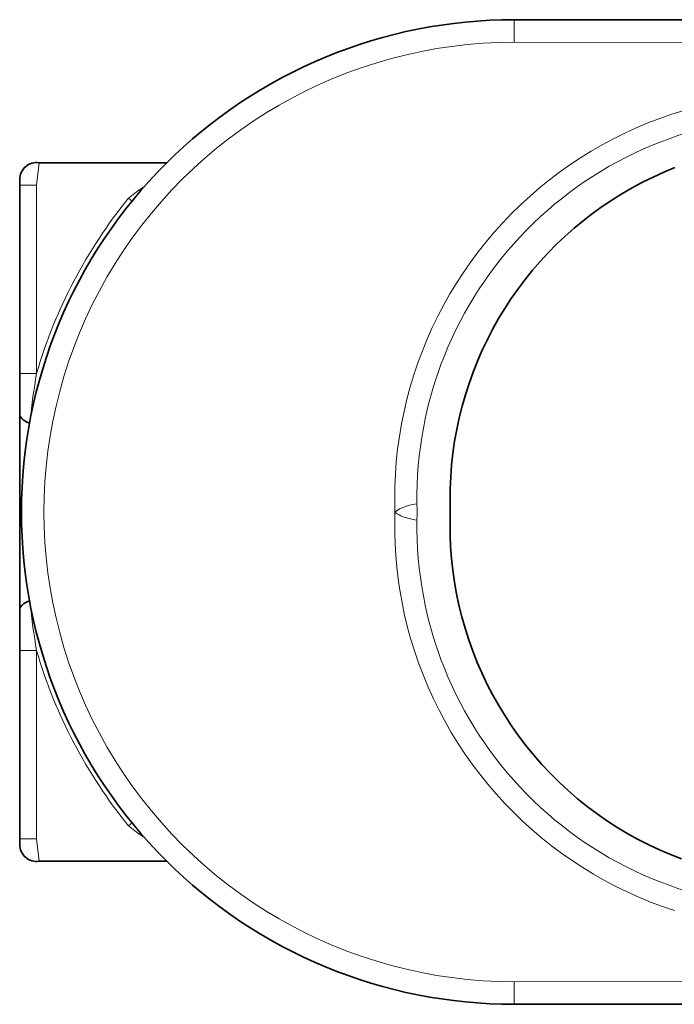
# Model space of a CAD drawing. Extents: x 45 to 330, y 27 to 283.
# Tile 2 of 4: x 193 to 251, y 27 to 114. Entities that reach past the tile are written whole.
import ezdxf

# ---------------------------------------------------------------- set-up
doc = ezdxf.new("R2010")
doc.units = 0

msp = doc.modelspace()

# ---------------------------------------------------------------- linework, layer by layer
at = {"color": 7, "lineweight": 13, "ltscale": 0.05}
for p, q in [((236.612, 111.767), (236.614, 113.767)), ((236.614, 26.565), (236.612, 28.565))]:
    msp.add_line(p, q, dxfattribs=at)
at = {"color": 7, "lineweight": 35}
for p, q in [((261.607, 113.745), (236.614, 113.767)), ((236.614, 26.565), (261.607, 26.587))]:
    msp.add_line(p, q, dxfattribs=at)
at = {"color": 7, "lineweight": 13}
for p, q in [((236.612, 111.767), (261.605, 111.745)), ((261.605, 28.587), (236.612, 28.565))]:
    msp.add_line(p, q, dxfattribs=at)
at = {"color": 7, "lineweight": 13, "ltscale": 0.050034}
msp.add_line((194.542, 101.095), (194.322, 99.106), dxfattribs=at)
at = {"color": 7, "lineweight": 35, "ltscale": 0.282536}
for p, q in [((194.542, 101.095), (205.843, 101.095)), ((194.542, 39.237), (205.843, 39.237))]:
    msp.add_line(p, q, dxfattribs=at)
at = {"color": 7, "lineweight": 35, "ltscale": 0.012637}
for p, q in [((192.822, 99.106), (192.822, 99.612)), ((192.822, 40.72), (192.822, 41.226))]:
    msp.add_line(p, q, dxfattribs=at)
at = {"color": 7, "lineweight": 35, "ltscale": 0.416631}
for p, q in [((192.822, 82.441), (192.822, 99.106)), ((192.822, 41.226), (192.822, 57.891))]:
    msp.add_line(p, q, dxfattribs=at)
at = {"color": 7, "lineweight": 13, "ltscale": 0.0375}
for p, q in [((192.822, 99.106), (194.322, 99.106)), ((194.322, 82.441), (192.822, 82.441)), ((192.822, 57.891), (194.322, 57.891)), ((194.322, 41.226), (192.822, 41.226))]:
    msp.add_line(p, q, dxfattribs=at)
at = {"color": 7, "lineweight": 13, "ltscale": 0.416631}
for p, q in [((194.322, 99.106), (194.322, 82.441)), ((194.322, 41.226), (194.322, 57.891))]:
    msp.add_line(p, q, dxfattribs=at)
at = {"color": 7, "lineweight": 13, "ltscale": 0.009979}
msp.add_line((202.774, 97.708), (202.465, 97.96), dxfattribs=at)
at = {"color": 7, "lineweight": 35, "ltscale": 0.091059}
for p, q in [((192.822, 78.799), (192.822, 82.441)), ((192.822, 57.891), (192.822, 61.533))]:
    msp.add_line(p, q, dxfattribs=at)
at = {"color": 7, "lineweight": 35, "ltscale": 0.008977}
msp.add_line((192.822, 78.435), (192.822, 78.794), dxfattribs=at)
at = {"color": 7, "lineweight": 35, "ltscale": 0.011827}
msp.add_line((192.822, 77.962), (192.822, 78.435), dxfattribs=at)
at = {"color": 7, "lineweight": 35, "ltscale": 0.013704}
for p, q in [((192.822, 77.414), (192.822, 77.962)), ((192.822, 62.37), (192.822, 62.918))]:
    msp.add_line(p, q, dxfattribs=at)
at = {"color": 7, "lineweight": 35, "ltscale": 0.015449}
for p, q in [((192.822, 76.796), (192.822, 77.414)), ((192.822, 62.918), (192.822, 63.536))]:
    msp.add_line(p, q, dxfattribs=at)
at = {"color": 7, "lineweight": 35, "ltscale": 0.017045}
for p, q in [((192.822, 76.114), (192.822, 76.796)), ((192.822, 63.536), (192.822, 64.218))]:
    msp.add_line(p, q, dxfattribs=at)
at = {"color": 7, "lineweight": 35, "ltscale": 0.018477}
for p, q in [((192.822, 75.375), (192.822, 76.114)), ((192.822, 64.218), (192.822, 64.957))]:
    msp.add_line(p, q, dxfattribs=at)
at = {"color": 7, "lineweight": 35, "ltscale": 0.019731}
for p, q in [((192.822, 74.586), (192.822, 75.375)), ((192.822, 64.957), (192.822, 65.746))]:
    msp.add_line(p, q, dxfattribs=at)
at = {"color": 7, "lineweight": 35, "ltscale": 0.020795}
for p, q in [((192.822, 73.754), (192.822, 74.586)), ((192.822, 65.746), (192.822, 66.578))]:
    msp.add_line(p, q, dxfattribs=at)
at = {"color": 7, "lineweight": 35, "ltscale": 0.021659}
for p, q in [((192.822, 72.888), (192.822, 73.754)), ((192.822, 66.578), (192.822, 67.444))]:
    msp.add_line(p, q, dxfattribs=at)
at = {"color": 7, "lineweight": 35, "ltscale": 0.022315}
for p, q in [((192.822, 71.995), (192.822, 72.888)), ((192.822, 67.444), (192.822, 68.337))]:
    msp.add_line(p, q, dxfattribs=at)
at = {"color": 7, "lineweight": 35, "ltscale": 0.022755}
for p, q in [((192.822, 71.085), (192.822, 71.995)), ((192.822, 68.337), (192.822, 69.247))]:
    msp.add_line(p, q, dxfattribs=at)
at = {"color": 7, "lineweight": 35, "ltscale": 0.022976}
for p, q in [((192.822, 70.166), (192.822, 71.085)), ((192.822, 69.247), (192.822, 70.166))]:
    msp.add_line(p, q, dxfattribs=at)
at = {"color": 7, "lineweight": 35, "ltscale": 0.011826}
msp.add_line((192.822, 61.897), (192.822, 62.37), dxfattribs=at)
at = {"color": 7, "lineweight": 35, "ltscale": 0.008979}
msp.add_line((192.822, 61.538), (192.822, 61.897), dxfattribs=at)
at = {"color": 7, "lineweight": 35, "ltscale": 0.000344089}
msp.add_line((192.822, 43.758), (192.822, 43.744), dxfattribs=at)
at = {"color": 7, "lineweight": 13, "ltscale": 0.00998}
msp.add_line((202.774, 42.624), (202.465, 42.372), dxfattribs=at)
at = {"color": 7, "lineweight": 13, "ltscale": 0.050026}
msp.add_line((194.542, 39.237), (194.322, 41.226), dxfattribs=at)
at = {"color": 7, "lineweight": 13}
for points in [[(226.056, 70.166), (226.038, 70.916), (226.036, 71.649), (226.048, 72.381), (226.096, 73.504), (226.179, 74.624), (226.297, 75.741), (226.451, 76.854), (226.639, 77.962), (226.862, 79.063), (227.119, 80.157), (227.41, 81.242), (227.735, 82.317), (228.094, 83.382), (228.486, 84.434), (228.911, 85.474), (229.369, 86.5), (229.858, 87.511), (230.379, 88.506), (230.931, 89.485), (231.513, 90.445), (232.125, 91.387), (232.767, 92.31), (233.437, 93.211), (234.135, 94.092), (234.86, 94.95), (235.612, 95.784), (236.39, 96.595), (237.193, 97.381), (238.02, 98.141), (238.87, 98.875), (239.743, 99.582), (240.638, 100.261), (241.554, 100.912), (242.49, 101.534), (243.444, 102.126), (244.417, 102.687), (245.407, 103.218), (246.413, 103.718), (247.434, 104.185), (248.47, 104.621), (249.518, 105.024), (250.579, 105.393), (251.651, 105.729)], [(226.056, 70.166), (226.247, 70.309), (226.46, 70.436), (226.689, 70.546), (227.013, 70.667), (227.23, 70.731), (227.635, 70.828), (228.009, 70.898)], [(250.804, 34.865), (249.741, 35.228), (248.689, 35.624), (247.651, 36.052), (246.627, 36.513), (245.618, 37.006), (244.624, 37.531), (243.647, 38.086), (242.689, 38.672), (241.749, 39.287), (240.829, 39.932), (239.929, 40.605), (239.052, 41.306), (238.196, 42.035), (237.364, 42.79), (236.556, 43.57), (235.773, 44.376), (235.016, 45.205), (234.285, 46.058), (233.581, 46.934), (232.905, 47.831), (232.258, 48.749), (231.639, 49.687), (231.051, 50.644), (230.493, 51.618), (229.965, 52.61), (229.469, 53.618), (229.005, 54.641), (228.573, 55.678), (228.174, 56.728), (227.808, 57.79), (227.476, 58.863), (227.177, 59.946), (226.913, 61.038), (226.683, 62.138), (226.487, 63.245), (226.339, 64.26), (226.22, 65.278), (226.131, 66.3), (226.07, 67.324), (226.039, 68.35), (226.035, 69.082), (226.056, 70.166)], [(228.009, 69.434), (227.64, 69.503), (227.431, 69.549), (227.205, 69.608), (226.973, 69.679), (226.777, 69.75), (226.585, 69.833), (226.42, 69.917), (226.265, 70.011), (226.056, 70.166)]]:
    msp.add_lwpolyline(points, dxfattribs=at)
at = {"color": 7, "lineweight": 35}
for points in [[(230.944, 70.925), (230.94, 71.575), (230.95, 72.224), (230.995, 73.28), (231.076, 74.334), (231.191, 75.385), (231.342, 76.431), (231.528, 77.472), (231.749, 78.505), (232.005, 79.531), (232.295, 80.547), (232.619, 81.553), (232.976, 82.548), (233.367, 83.53), (233.79, 84.498), (234.246, 85.452), (234.729, 86.38), (235.242, 87.292), (235.785, 88.187), (236.358, 89.063), (236.96, 89.919), (237.59, 90.755), (238.247, 91.57), (238.931, 92.362), (239.642, 93.131), (240.377, 93.876), (241.137, 94.597), (241.921, 95.291), (242.727, 95.96), (243.555, 96.601), (244.403, 97.213), (245.271, 97.797), (246.158, 98.352), (247.063, 98.877), (247.985, 99.371), (248.923, 99.835), (249.876, 100.268), (250.844, 100.668)], [(192.822, 78.795), (192.828, 78.736), (192.845, 78.677), (192.91, 78.556), (193.011, 78.435)], [(193.011, 78.435), (193.127, 78.333), (193.267, 78.236), (193.43, 78.147), (193.556, 78.092), (193.691, 78.044)], [(251.426, 39.44), (250.452, 39.821), (249.491, 40.234), (248.544, 40.679), (247.613, 41.155), (246.699, 41.661), (245.802, 42.198), (244.878, 42.794), (243.976, 43.422), (243.096, 44.081), (242.24, 44.771), (241.408, 45.49), (240.602, 46.237), (239.823, 47.012), (239.072, 47.814), (238.349, 48.641), (237.655, 49.493), (237.01, 50.344), (236.393, 51.217), (235.807, 52.111), (235.252, 53.023), (234.727, 53.954), (234.235, 54.903), (233.775, 55.867), (233.348, 56.847), (232.955, 57.84), (232.596, 58.847), (232.271, 59.864), (231.981, 60.893), (231.73, 61.909), (231.514, 62.933), (231.332, 63.964), (231.185, 65), (231.072, 66.041), (230.993, 67.085), (230.95, 68.131), (230.94, 68.769), (230.944, 69.407)], [(193.691, 62.288), (193.49, 62.212), (193.312, 62.123), (193.159, 62.023), (193.011, 61.897)], [(193.011, 61.897), (192.91, 61.776), (192.845, 61.655), (192.828, 61.596), (192.822, 61.538)]]:
    msp.add_lwpolyline(points, dxfattribs=at)
for centre, radius, start, end in [((236.575, 70.166), 43.601, 89.94856, 179.99998), ((194.322, 99.612), 1.5, 81.55454, 180.00023), ((180.821, 70.166), 50.128, 359.13286, 0.86714), ((236.575, 70.166), 43.601, 180.00002, 270.05144), ((194.322, 40.72), 1.5, 179.99977, 278.44546)]:
    msp.add_arc(centre, radius, start, end, dxfattribs=at)
at = {"color": 7, "lineweight": 13}
for centre, radius, start, end in [((236.575, 70.166), 41.601, 89.94856, 270.05139), ((261.825, 71.416), 33.82, 89.94837, 180.8783), ((212.791, 85.528), 16.162, 124.75028, 129.71144), ((209.246, 89.616), 10.797, 120.07094, 121.65912), ((204.817, 100.474), 2.076, 233.40987, 235.94288), ((236.577, 70.165), 44.002, 140.82581, 163.80064), ((270.363, 69.588), 77.12, 170.40633, 173.53602), ((177.242, 70.166), 50.771, 359.17427, 0.82573), ((261.825, 68.916), 33.82, 179.12168, 270.05163), ((270.363, 70.744), 77.12, 186.46394, 189.59367), ((236.577, 70.167), 44.002, 196.19936, 219.17419), ((212.791, 54.804), 16.162, 230.28856, 235.24972), ((204.817, 39.858), 2.076, 124.05708, 126.5901), ((209.17, 50.588), 10.649, 238.32773, 239.93828)]:
    msp.add_arc(centre, radius, start, end, dxfattribs=at)

doc.saveas('drawing.dxf')
